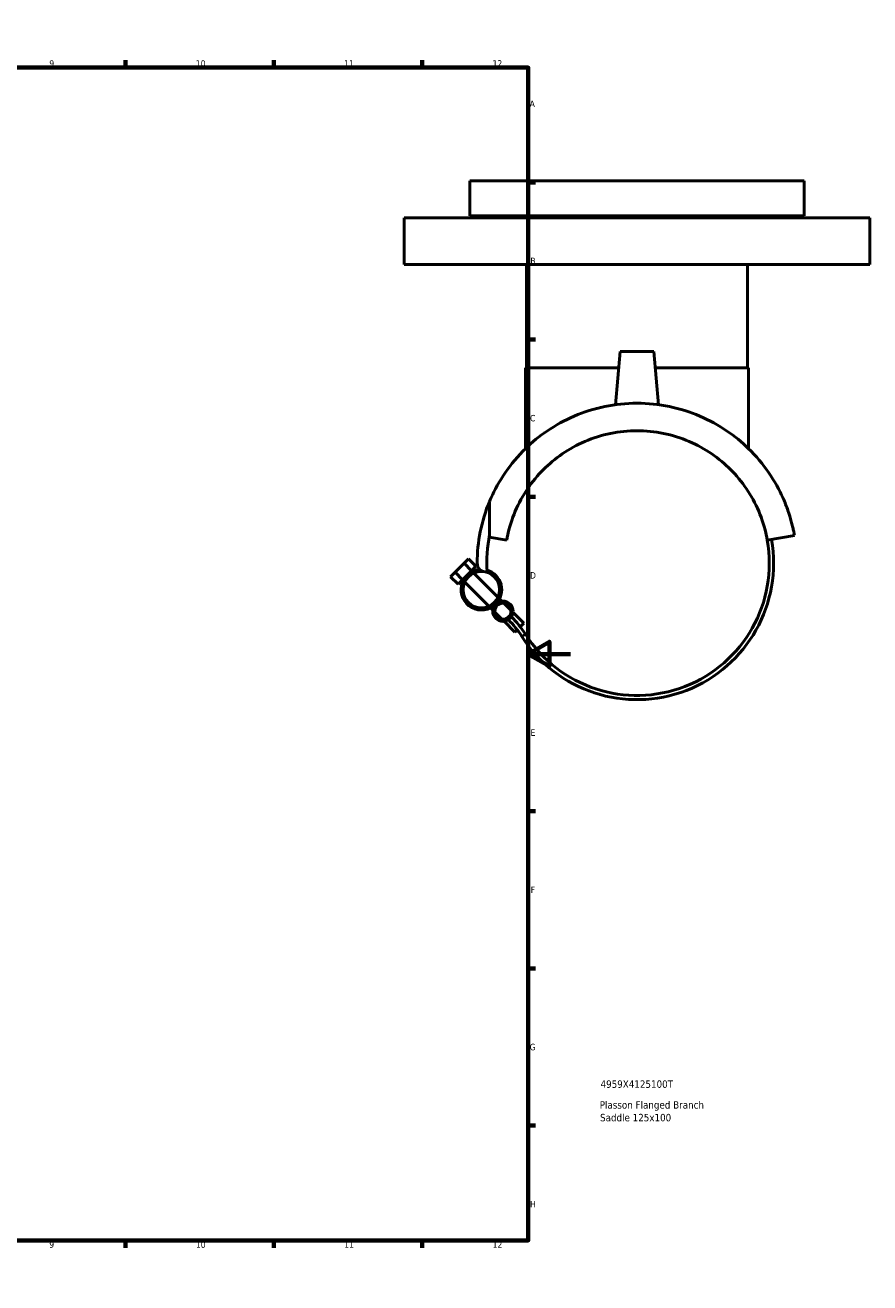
# Model space of a CAD drawing. Header units: millimetres. Extents: x -93 to 990, y -292 to 1679.
# Tile 4 of 6: x 583 to 982, y 0 to 594. Entities that reach past the tile are written whole.
import ezdxf

# ---------------------------------------------------------------- set-up
doc = ezdxf.new("R2010")
doc.units = ezdxf.units.MM
for name, color, linetype, lineweight in [('Border (ANSI)', 7, 'Continuous', 70), ('Title (ISO)', 7, 'Continuous', 50), ('Visible (ANSI)', 7, 'Continuous', 50), ('Visible Narrow (ANSI)', 7, 'Continuous', 35)]:
    doc.layers.add(name, color=color, linetype=linetype, lineweight=lineweight)
doc.styles.add('Note Text (ANSI)', font='tahoma.ttf')
doc.styles.add('Note Text (ISO)', font='tahoma.ttf')

# ---------------------------------------------------------------- blocks, each defined once
blk = doc.blocks.new('Borders Default Border')
at = {"layer": 'Border (ANSI)'}
for p, q in [((70.08, 574), (70.08, 577.45)), ((140.17, 574), (140.17, 577.45)), ((210.25, 574), (210.25, 577.45)), ((280.33, 574), (280.33, 577.45)), ((350.42, 574), (350.42, 577.45)), ((490.58, 574), (490.58, 577.45)), ((560.67, 574), (560.67, 577.45)), ((630.75, 574), (630.75, 577.45)), ((700.83, 574), (700.83, 577.45)), ((770.92, 574), (770.92, 577.45)), ((20, 519.75), (16.55, 519.75)), ((821, 519.75), (824.45, 519.75)), ((20, 445.5), (16.55, 445.5)), ((821, 445.5), (824.45, 445.5)), ((20, 371.25), (16.55, 371.25)), ((821, 371.25), (824.45, 371.25)), ((20, 222.75), (16.55, 222.75)), ((821, 222.75), (824.45, 222.75)), ((20, 148.5), (16.55, 148.5)), ((821, 148.5), (824.45, 148.5)), ((20, 74.25), (16.55, 74.25)), ((821, 74.25), (824.45, 74.25)), ((70.08, 20), (70.08, 16.55)), ((140.17, 20), (140.17, 16.55)), ((210.25, 20), (210.25, 16.55)), ((280.33, 20), (280.33, 16.55)), ((350.42, 20), (350.42, 16.55)), ((490.58, 20), (490.58, 16.55)), ((560.67, 20), (560.67, 16.55)), ((630.75, 20), (630.75, 16.55)), ((700.83, 20), (700.83, 16.55)), ((770.92, 20), (770.92, 16.55))]:
    blk.add_line(p, q, dxfattribs=at)
at = {"layer": 'Border (ANSI)', "flags": 128}
for points in [[(420.5, 594), (420.5, 574), (414.73, 584), (426.27, 584), (420.5, 574)], [(20, 20), (20, 574), (821, 574), (821, 20), (20, 20)], [(0, 297), (20, 297), (10, 302.77), (10, 291.23), (20, 297)], [(841, 297), (821, 297), (831, 302.77), (831, 291.23), (821, 297)], [(420.5, 0), (420.5, 20), (414.73, 10), (426.27, 10), (420.5, 20)]]:
    blk.add_lwpolyline(points, dxfattribs=at)
at = {"layer": 'Border (ANSI)', "attachment_point": 7, "style": 'Note Text (ANSI)'}
for s, insert, char_height in [('1', (34.35, 574.4), 3.05), ('2', (104.2, 574.4), 3.05), ('3', (174.26, 574.34), 3.05), ('4', (244.23, 574.4), 3.05), ('5', (314.48, 574.34), 3.05), ('6', (384.49, 574.34), 3.05), ('7', (454.6, 574.4), 3.05), ('8', (524.63, 574.33), 3.05), ('9', (594.7, 574.34), 3.05), ('10', (663.96, 574.34), 3.048), ('11', (734.04, 574.4), 3.048), ('12', (804.13, 574.4), 3.048), ('A', (16.78, 555.35), 3.05), ('A', (821.63, 555.35), 3.05), ('B', (17.15, 481.1), 3.05), ('B', (821.99, 481.1), 3.05), ('C', (16.95, 406.8), 3.05), ('C', (821.8, 406.8), 3.05), ('D', (16.96, 332.6), 3.05), ('D', (821.81, 332.6), 3.05), ('E', (17.21, 258.35), 3.05), ('E', (822.05, 258.35), 3.05), ('F', (17.29, 184.1), 3.05), ('F', (822.14, 184.1), 3.05), ('G', (16.81, 109.79), 3.05), ('G', (821.66, 109.79), 3.05), ('H', (16.97, 35.6), 3.05), ('H', (821.81, 35.6), 3.05), ('1', (34.35, 16.55), 3.05), ('2', (104.2, 16.55), 3.05), ('3', (174.26, 16.49), 3.05), ('4', (244.23, 16.55), 3.05), ('5', (314.48, 16.49), 3.05), ('6', (384.49, 16.49), 3.05), ('7', (454.6, 16.55), 3.05), ('8', (524.63, 16.48), 3.05), ('9', (594.7, 16.49), 3.05), ('10', (663.96, 16.49), 3.048), ('11', (734.04, 16.55), 3.048), ('12', (804.13, 16.55), 3.048)]:
    blk.add_mtext(s, dxfattribs=dict(at, insert=insert, char_height=char_height))
blk = doc.blocks.new('Title Blocks ISO')
at = {"layer": 'Title (ISO)', "style": 'Note Text (ISO)'}
for tag, p in [('PART_NUMBER_001', (34.13, 72.11)), ('DESCRIPTION_001', (33.74, 62.29)), ('DESCRIPTION_002', (33.91, 56.3))]:
    blk.add_attdef(tag, p, '', height=3.5, dxfattribs=at)

msp = doc.modelspace()

# ---------------------------------------------------------------- linework, layer by layer
at = {"layer": 'Visible (ANSI)'}
for p, q in [((793.362, 520.427), (951.362, 520.427)), ((793.362, 520.427), (793.362, 503.927)), ((951.362, 520.427), (951.362, 503.927)), ((762.362, 502.927), (982.362, 502.927)), ((762.362, 502.927), (762.362, 480.927)), ((793.362, 503.927), (951.362, 503.927)), ((811.462, 503.927), (811.462, 502.927)), ((933.262, 503.927), (933.262, 502.927)), ((982.362, 502.927), (982.362, 480.927)), ((762.362, 480.927), (982.362, 480.927)), ((820.162, 480.927), (820.162, 432.177)), ((924.562, 480.927), (924.562, 432.177)), ((864.362, 439.927), (862.158, 414.735)), ((864.362, 439.927), (880.362, 439.927)), ((880.362, 439.927), (882.566, 414.735)), ((819.662, 432.177), (863.684, 432.177)), ((819.662, 432.177), (819.662, 393.992)), ((881.04, 432.177), (925.062, 432.177)), ((925.062, 432.177), (925.062, 393.992)), ((802.686, 369.004), (802.686, 353.31)), ((810.812, 350.78), (802.49, 352.248)), ((946.715, 353.038), (933.913, 350.78)), ((786.388, 335.586), (790.631, 339.829)), ((790.631, 339.829), (792.752, 341.95)), ((790.631, 339.829), (794.166, 336.293)), ((796.288, 338.414), (792.752, 341.95)), ((784.267, 333.465), (786.388, 335.586)), ((787.802, 329.929), (784.267, 333.465)), ((786.388, 335.586), (789.924, 332.051)), ((792.045, 334.172), (789.924, 332.051)), ((794.166, 336.293), (792.045, 334.172)), ((796.288, 338.414), (794.166, 336.293)), ((794.506, 335.953), (794.166, 336.293)), ((806.654, 323.806), (795.255, 335.204)), ((789.924, 332.051), (787.802, 329.929)), ((790.264, 331.711), (789.924, 332.051)), ((802.411, 319.563), (791.013, 330.961)), ((808.487, 321.972), (807.403, 323.057)), ((812.786, 317.673), (809.488, 320.972)), ((804.245, 317.73), (803.16, 318.814)), ((808.544, 313.431), (805.245, 316.729)), ((818.915, 311.544), (813.786, 316.673)), ((814.672, 307.302), (809.544, 312.43)), ((818.915, 311.544), (817.208, 309.838)), ((815.782, 308.411), (814.672, 307.302))]:
    msp.add_line(p, q, dxfattribs=at)
for centre, radius in [((798.833, 327.384), 8.6), ((809.016, 317.201), 4.8), ((809.016, 317.201), 3.8)]:
    msp.add_circle(centre, radius, dxfattribs=at)
for centre, radius, start, end in [((872.362, 339.927), 75.5, 157.348885, 180), ((872.362, 339.927), 70.95, 169.127745, 183.306602), ((872.362, 339.927), 64.5, 212.472928, 10), ((872.362, 339.927), 62.5, 212.472928, 10), ((800.99, 339.927), 4.128, 180, 277.520831), ((798.833, 327.384), 9.6, 94.239911, 315), ((798.833, 327.384), 9.6, 315, 73.933776), ((778.903, 280.449), 46.281, 32.472928, 45), ((778.903, 280.449), 48.281, 32.472928, 45)]:
    msp.add_arc(centre, radius, start, end, dxfattribs=at)
for points, knots in [([(872.362, 415.427), (867.253, 415.427), (862.096, 414.901), (852.081, 412.832), (847.222, 411.29), (838.127, 407.401), (833.88, 405.049), (826.199, 399.85), (822.766, 397.003), (816.098, 390.534), (812.85, 386.64), (807.361, 378.639), (805.119, 374.529), (803.13, 370.051), (802.903, 369.525), (802.686, 369.004)], [-13.722134, -13.722134, -13.722134, -13.722134, -12.1894347, -12.1894347, -10.6567354, -10.6567354, -9.1240361, -9.1240361, -7.5913368, -7.5913368, -5.6935026, -5.6935026, -3.7956684, -3.7956684, -3.5412554, -3.5412554, -3.5412554, -3.5412554]), ([(946.715, 353.038), (946.715, 353.038), (946.667, 353.315), (946.516, 354.129), (946.412, 354.667), (946.159, 355.885), (946.01, 356.566), (945.666, 358.021), (945.471, 358.796), (944.812, 361.239), (944.276, 363.002), (942.989, 366.684), (942.237, 368.605), (939.605, 374.529), (937.364, 378.639), (931.875, 386.64), (928.626, 390.534), (921.959, 397.003), (918.526, 399.85), (910.845, 405.049), (906.598, 407.401), (897.503, 411.29), (892.644, 412.832), (882.628, 414.901), (877.471, 415.427), (872.362, 415.427)], [-27.4442681, -27.4442681, -27.4442681, -27.4442681, -26.9698095, -26.9698095, -26.495351, -26.495351, -26.0208924, -26.0208924, -25.5464339, -25.5464339, -24.5975168, -24.5975168, -23.6485997, -23.6485997, -21.7507655, -21.7507655, -19.8529313, -19.8529313, -18.320232, -18.320232, -16.7875327, -16.7875327, -15.2548333, -15.2548333, -13.722134, -13.722134, -13.722134, -13.722134]), ([(810.812, 350.78), (810.921, 351.401), (811.04, 352.018), (812.018, 356.728), (813.264, 360.671), (816.459, 368.171), (818.41, 371.729), (822.899, 378.341), (825.439, 381.392), (830.78, 386.733), (833.758, 389.241), (840.342, 393.75), (843.95, 395.751), (851.604, 399.026), (855.66, 400.303), (863.956, 402.004), (868.195, 402.427), (872.362, 402.427)], [21.5656499, 21.5656499, 21.5656499, 21.5656499, 21.7614118, 21.7614118, 23.06801, 23.06801, 24.3746083, 24.3746083, 25.6812066, 25.6812066, 26.93146, 26.93146, 28.1817134, 28.1817134, 29.4319668, 29.4319668, 30.6822203, 30.6822203, 30.6822203, 30.6822203]), ([(872.362, 402.427), (876.53, 402.427), (880.769, 402.004), (889.064, 400.303), (893.12, 399.026), (900.775, 395.751), (904.383, 393.75), (910.967, 389.241), (913.945, 386.733), (919.286, 381.392), (921.826, 378.341), (926.315, 371.729), (928.266, 368.171), (931.46, 360.671), (932.707, 356.728), (933.685, 352.018), (933.803, 351.401), (933.913, 350.78)], [30.6822203, 30.6822203, 30.6822203, 30.6822203, 31.9324737, 31.9324737, 33.1827271, 33.1827271, 34.4329805, 34.4329805, 35.6832339, 35.6832339, 36.9898322, 36.9898322, 38.2964305, 38.2964305, 39.6030287, 39.6030287, 39.7987906, 39.7987906, 39.7987906, 39.7987906])]:
    msp.add_open_spline(points, degree=3, knots=knots, dxfattribs=at)
at = {"layer": 'Visible Narrow (ANSI)'}
msp.add_line((819.624, 306.364), (817.958, 305.304), dxfattribs=at)

# ---------------------------------------------------------------- block references
msp.add_blockref('Borders Default Border', (0, 0))
msp.add_blockref('Title Blocks ISO', (821, 20)).add_auto_attribs({'PART_NUMBER_001': '4959X4125100T', 'DESCRIPTION_001': 'Plasson Flanged Branch', 'DESCRIPTION_002': 'Saddle 125x100'})

doc.saveas('drawing.dxf')
